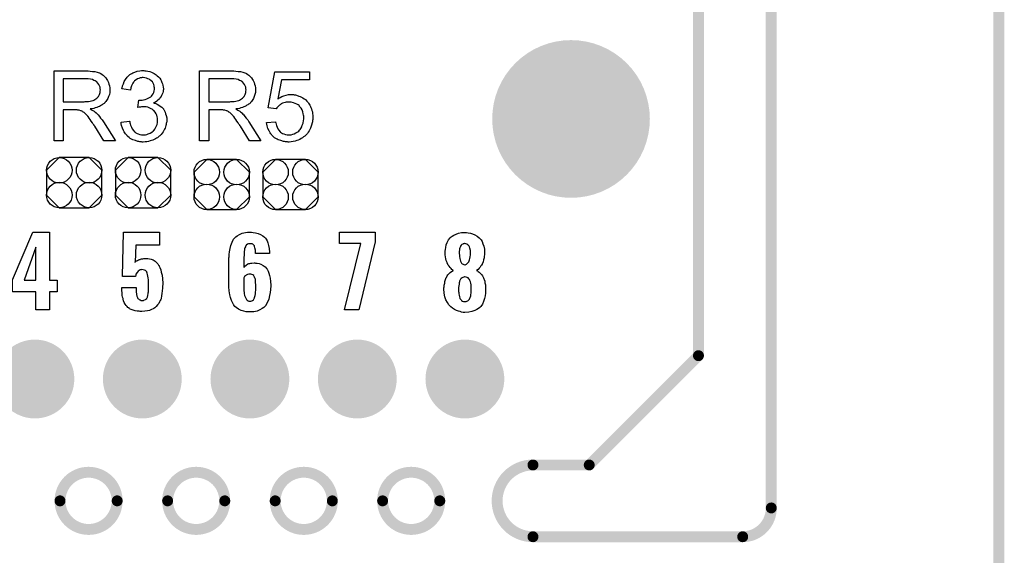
# Model space of a CAD drawing. Extents: x -0.07 to 0.95, y -0.15 to 2.1.
# Tile 13 of 15: x 0.41 to 0.95, y 0.95 to 1.24. Entities that reach past the tile are written whole.
import ezdxf

# ---------------------------------------------------------------- set-up
doc = ezdxf.new("R2010")
doc.units = 0
doc.layers.get('0').update_dxf_attribs({"linetype": 'CONTINUOUS'})
for name, color, linetype in [('gko', 6, 'CONTINUOUS'), ('gto', 2, 'CONTINUOUS'), ('gts', 1, 'CONTINUOUS')]:
    doc.layers.add(name, color=color, linetype=linetype)

# ---------------------------------------------------------------- blocks, each defined once
blk = doc.blocks.new('D10')
at = {"const_width": 0.003}
blk.add_lwpolyline([(-0.0015, 0, 1), (0.0015, 0, 1)], format="xyb", close=True, dxfattribs=at)
blk = doc.blocks.new('D96')
blk.add_lwpolyline([(0.0152, -0.0068), (0.0152, 0.0068), (0.0082, 0.0138), (-0.0082, 0.0138), (-0.0152, 0.0068), (-0.0152, -0.0068), (-0.0082, -0.0138), (0.0082, -0.0138)], close=True)
for centre in [(-0.0082, 0.0068), (0.0082, 0.0068), (-0.0082, -0.0068), (0.0082, -0.0068)]:
    blk.add_circle(centre, 0.007)
blk = doc.blocks.new('D67')
at = {"const_width": 0.0433}
blk.add_lwpolyline([(-0.02165, 0, 1), (0.02165, 0, 1)], format="xyb", close=True, dxfattribs=at)
blk = doc.blocks.new('D77')
at = {"const_width": 0.02165}
blk.add_lwpolyline([(-0.010825, 0, 1), (0.010825, 0, 1)], format="xyb", close=True, dxfattribs=at)

msp = doc.modelspace()

# ---------------------------------------------------------------- linework, layer by layer
at = {"layer": 'gko', "color": 6, "const_width": 0.006}
for points in [[(0.825, 0.9764), (0.825, 2.1)], [(0.785, 1.06), (0.785, 2.055)], [(0.95, -0.05), (0.95, 2.01)], [(0.725, 1), (0.785, 1.06)], [(0.6941, 1), (0.6941, 1)], [(0.6941, 1), (0.6941, 1)], [(0.6941, 1), (0.725, 1)], [(0.4343, 0.9803), (0.4343, 0.9803)], [(0.4657, 0.9803), (0.4657, 0.9803)], [(0.4657, 0.9803), (0.4657, 0.9803)], [(0.4934, 0.9803), (0.4934, 0.9803)], [(0.5248, 0.9803), (0.5248, 0.9803)], [(0.5248, 0.9803), (0.5248, 0.9803)], [(0.5525, 0.9803), (0.5525, 0.9803)], [(0.5839, 0.9803), (0.5839, 0.9803)], [(0.5839, 0.9803), (0.5839, 0.9803)], [(0.6115, 0.9803), (0.6115, 0.9803)], [(0.6429, 0.9803), (0.6429, 0.9803)], [(0.6429, 0.9803), (0.6429, 0.9803)], [(0.6941, 0.9606), (0.8093, 0.9606)], [(0.8093, 0.9606), (0.8093, 0.9606)], [(0.8093, 0.9606), (0.8093, 0.9606)]]:
    msp.add_lwpolyline(points, dxfattribs=at)
for points in [[(0.6941, 1, 1), (0.6941, 0.9606)], [(0.4657, 0.9803, 1), (0.4343, 0.9803)], [(0.5248, 0.9803, 1), (0.4934, 0.9803)], [(0.5839, 0.9803, 1), (0.5525, 0.9803)], [(0.6429, 0.9803, 1), (0.6115, 0.9803)], [(0.4343, 0.9803, 1), (0.4657, 0.9803)], [(0.4934, 0.9803, 1), (0.5248, 0.9803)], [(0.5525, 0.9803, 1), (0.5839, 0.9803)], [(0.6115, 0.9803, 1), (0.6429, 0.9803)], [(0.8093, 0.9606, 0.416066), (0.825, 0.9764)]]:
    msp.add_lwpolyline(points, format="xyb", dxfattribs=at)
at = {"layer": 'gto', "color": 2}
for points in [[(0.4493, 1.2164), (0.4498, 1.2164), (0.4509, 1.2163), (0.4521, 1.2161), (0.4535, 1.216), (0.4547, 1.2157), (0.4553, 1.2155), (0.4558, 1.2154), (0.4559, 1.2154), (0.4559, 1.2153), (0.4563, 1.2151), (0.4568, 1.2149), (0.4574, 1.2145), (0.458, 1.214), (0.4588, 1.2134), (0.4594, 1.2126), (0.4601, 1.2117), (0.4601, 1.2116), (0.4601, 1.2116), (0.4604, 1.2112), (0.4606, 1.2107), (0.4609, 1.21), (0.4612, 1.2091), (0.4615, 1.2081), (0.4616, 1.2071), (0.4617, 1.2059), (0.4617, 1.2059), (0.4617, 1.2057), (0.4617, 1.2055), (0.4616, 1.2053), (0.4616, 1.2049), (0.4616, 1.2045), (0.4614, 1.2035), (0.461, 1.2024), (0.4606, 1.2013), (0.4599, 1.2001), (0.4595, 1.1995), (0.459, 1.199), (0.459, 1.1989), (0.4589, 1.1989), (0.4588, 1.1987), (0.4585, 1.1985), (0.4582, 1.1983), (0.4579, 1.1981), (0.4575, 1.1978), (0.457, 1.1975), (0.4565, 1.1972), (0.4559, 1.1969), (0.4552, 1.1966), (0.4545, 1.1963), (0.4536, 1.1961), (0.4528, 1.1958), (0.4519, 1.1956), (0.4509, 1.1955), (0.451, 1.1954), (0.4512, 1.1953), (0.4515, 1.1951), (0.452, 1.1949), (0.453, 1.1943), (0.4535, 1.1939), (0.4539, 1.1935), (0.454, 1.1934), (0.4543, 1.1932), (0.4548, 1.1927), (0.4553, 1.1922), (0.4559, 1.1914), (0.4566, 1.1905), (0.4574, 1.1895), (0.4581, 1.1884), (0.4647, 1.178), (0.4584, 1.178), (0.4534, 1.186), (0.4534, 1.186), (0.4533, 1.1862), (0.4531, 1.1863), (0.453, 1.1865), (0.4526, 1.1872), (0.4521, 1.1879), (0.4515, 1.1888), (0.4509, 1.1897), (0.4503, 1.1905), (0.4497, 1.1913), (0.4496, 1.1913), (0.4495, 1.1915), (0.4492, 1.1919), (0.4488, 1.1923), (0.448, 1.1931), (0.4475, 1.1935), (0.4471, 1.1938), (0.447, 1.1939), (0.4469, 1.1939), (0.4467, 1.194), (0.4464, 1.1942), (0.446, 1.1944), (0.4457, 1.1945), (0.4448, 1.1948), (0.4447, 1.1948), (0.4446, 1.1949), (0.4444, 1.1949), (0.4441, 1.1949), (0.4437, 1.195), (0.4433, 1.195), (0.4427, 1.195), (0.4361, 1.195), (0.4361, 1.178), (0.431, 1.178), (0.431, 1.2164), (0.4488, 1.2164), (0.4493, 1.2164)], [(0.4482, 1.2121), (0.4361, 1.2121), (0.4361, 1.1994), (0.4475, 1.1994), (0.4482, 1.1995), (0.449, 1.1995), (0.4499, 1.1996), (0.4508, 1.1997), (0.4516, 1.1999), (0.4524, 1.2001), (0.4525, 1.2001), (0.4528, 1.2003), (0.4531, 1.2004), (0.4535, 1.2006), (0.454, 1.201), (0.4545, 1.2014), (0.455, 1.2019), (0.4554, 1.2024), (0.4555, 1.2025), (0.4556, 1.2027), (0.4558, 1.203), (0.456, 1.2035), (0.4561, 1.204), (0.4563, 1.2045), (0.4564, 1.2052), (0.4565, 1.2059), (0.4565, 1.2059), (0.4565, 1.206), (0.4564, 1.2063), (0.4564, 1.2068), (0.4563, 1.2075), (0.456, 1.2081), (0.4556, 1.2089), (0.4551, 1.2096), (0.4545, 1.2104), (0.4544, 1.2104), (0.4541, 1.2106), (0.4536, 1.2109), (0.4529, 1.2112), (0.4521, 1.2116), (0.451, 1.2119), (0.4497, 1.2121), (0.4482, 1.2121)], [(0.4809, 1.2165), (0.4817, 1.2164), (0.4826, 1.2162), (0.4836, 1.216), (0.4846, 1.2156), (0.4856, 1.2152), (0.4856, 1.2152), (0.4857, 1.2151), (0.486, 1.215), (0.4865, 1.2146), (0.4871, 1.2142), (0.4877, 1.2137), (0.4884, 1.2131), (0.4891, 1.2124), (0.4896, 1.2115), (0.4897, 1.2114), (0.4898, 1.2111), (0.4901, 1.2106), (0.4903, 1.21), (0.4906, 1.2093), (0.4908, 1.2085), (0.491, 1.2075), (0.4911, 1.2066), (0.4911, 1.2065), (0.4911, 1.2061), (0.491, 1.2057), (0.4909, 1.2051), (0.4907, 1.2044), (0.4904, 1.2036), (0.4901, 1.2028), (0.4897, 1.202), (0.4896, 1.2019), (0.4894, 1.2017), (0.4891, 1.2013), (0.4887, 1.2009), (0.4881, 1.2004), (0.4874, 1.1998), (0.4867, 1.1993), (0.4857, 1.1988), (0.4858, 1.1988), (0.4859, 1.1988), (0.4861, 1.1987), (0.4863, 1.1986), (0.4869, 1.1984), (0.4877, 1.1981), (0.4886, 1.1976), (0.4894, 1.1971), (0.4903, 1.1964), (0.4911, 1.1955), (0.4911, 1.1954), (0.4913, 1.1951), (0.4917, 1.1945), (0.492, 1.1938), (0.4923, 1.1929), (0.4927, 1.1919), (0.4929, 1.1907), (0.4929, 1.1893), (0.4929, 1.1893), (0.4929, 1.1891), (0.4929, 1.1888), (0.4929, 1.1885), (0.4928, 1.188), (0.4927, 1.1875), (0.4926, 1.187), (0.4925, 1.1864), (0.492, 1.185), (0.4917, 1.1843), (0.4914, 1.1837), (0.4909, 1.1829), (0.4904, 1.1822), (0.4899, 1.1815), (0.4892, 1.1808), (0.4892, 1.1808), (0.4891, 1.1807), (0.4888, 1.1805), (0.4886, 1.1803), (0.4882, 1.18), (0.4878, 1.1797), (0.4873, 1.1794), (0.4867, 1.1791), (0.4861, 1.1788), (0.4853, 1.1784), (0.4846, 1.1782), (0.4838, 1.1779), (0.4829, 1.1777), (0.4819, 1.1775), (0.481, 1.1774), (0.48, 1.1773), (0.4795, 1.1773), (0.4791, 1.1774), (0.4787, 1.1774), (0.4782, 1.1775), (0.4776, 1.1776), (0.477, 1.1777), (0.4757, 1.1781), (0.4743, 1.1786), (0.4736, 1.1789), (0.4729, 1.1793), (0.4722, 1.1798), (0.4716, 1.1803), (0.4715, 1.1804), (0.4714, 1.1805), (0.4712, 1.1807), (0.4711, 1.1809), (0.4708, 1.1812), (0.4705, 1.1816), (0.4702, 1.1819), (0.4699, 1.1824), (0.4695, 1.183), (0.4692, 1.1836), (0.4686, 1.1849), (0.4681, 1.1864), (0.4679, 1.1873), (0.4678, 1.1882), (0.4725, 1.1888), (0.4725, 1.1887), (0.4726, 1.1886), (0.4726, 1.1884), (0.4727, 1.1881), (0.4727, 1.1878), (0.4728, 1.1874), (0.4731, 1.1865), (0.4735, 1.1855), (0.474, 1.1846), (0.4746, 1.1837), (0.4752, 1.1829), (0.4753, 1.1829), (0.4756, 1.1827), (0.476, 1.1824), (0.4766, 1.1821), (0.4772, 1.1818), (0.4781, 1.1815), (0.479, 1.1813), (0.48, 1.1812), (0.4803, 1.1812), (0.4806, 1.1813), (0.4812, 1.1813), (0.4819, 1.1815), (0.4828, 1.1818), (0.4838, 1.1822), (0.4847, 1.1827), (0.4856, 1.1835), (0.4857, 1.1836), (0.486, 1.1839), (0.4863, 1.1844), (0.4868, 1.1851), (0.4872, 1.1859), (0.4876, 1.1869), (0.4878, 1.188), (0.4879, 1.1892), (0.4879, 1.1893), (0.4879, 1.1894), (0.4879, 1.1895), (0.4879, 1.1898), (0.4878, 1.1904), (0.4877, 1.1911), (0.4874, 1.192), (0.4871, 1.1929), (0.4865, 1.1938), (0.4858, 1.1946), (0.4857, 1.1947), (0.4854, 1.1949), (0.4849, 1.1953), (0.4843, 1.1956), (0.4836, 1.196), (0.4826, 1.1964), (0.4816, 1.1966), (0.4804, 1.1967), (0.4799, 1.1967), (0.4795, 1.1966), (0.479, 1.1966), (0.4785, 1.1965), (0.4778, 1.1964), (0.4771, 1.1962), (0.4776, 1.2004), (0.4779, 1.2004), (0.4781, 1.2003), (0.4788, 1.2003), (0.4795, 1.2004), (0.4802, 1.2005), (0.481, 1.2007), (0.4819, 1.201), (0.4828, 1.2014), (0.4838, 1.2019), (0.4838, 1.2019), (0.4839, 1.2019), (0.4842, 1.2021), (0.4846, 1.2025), (0.485, 1.203), (0.4854, 1.2038), (0.4858, 1.2046), (0.4861, 1.2055), (0.4862, 1.2061), (0.4862, 1.2067), (0.4862, 1.2067), (0.4862, 1.2068), (0.4862, 1.2071), (0.4861, 1.2076), (0.486, 1.2082), (0.4858, 1.2089), (0.4855, 1.2096), (0.4851, 1.2103), (0.4844, 1.211), (0.4844, 1.211), (0.4841, 1.2112), (0.4837, 1.2115), (0.4832, 1.2119), (0.4826, 1.2121), (0.4818, 1.2124), (0.4809, 1.2126), (0.4799, 1.2127), (0.4795, 1.2127), (0.479, 1.2126), (0.4783, 1.2125), (0.4776, 1.2122), (0.4768, 1.212), (0.4761, 1.2115), (0.4753, 1.211), (0.4753, 1.2109), (0.4751, 1.2106), (0.4747, 1.2102), (0.4743, 1.2097), (0.474, 1.209), (0.4736, 1.2081), (0.4732, 1.207), (0.473, 1.2058), (0.4683, 1.2066), (0.4683, 1.2067), (0.4684, 1.2069), (0.4684, 1.2071), (0.4685, 1.2074), (0.4686, 1.2078), (0.4687, 1.2082), (0.4691, 1.2093), (0.4696, 1.2105), (0.4703, 1.2117), (0.4711, 1.2129), (0.4722, 1.214), (0.4722, 1.214), (0.4723, 1.2141), (0.4725, 1.2142), (0.4727, 1.2144), (0.473, 1.2146), (0.4734, 1.2148), (0.4738, 1.215), (0.4743, 1.2153), (0.4754, 1.2157), (0.4767, 1.2162), (0.4782, 1.2165), (0.479, 1.2166), (0.4803, 1.2166), (0.4809, 1.2165)], [(0.5293, 1.2164), (0.5298, 1.2164), (0.5309, 1.2163), (0.5321, 1.2161), (0.5335, 1.216), (0.5347, 1.2157), (0.5353, 1.2155), (0.5358, 1.2154), (0.5359, 1.2154), (0.5359, 1.2153), (0.5363, 1.2151), (0.5368, 1.2149), (0.5374, 1.2145), (0.538, 1.214), (0.5387, 1.2134), (0.5394, 1.2126), (0.5401, 1.2117), (0.5401, 1.2116), (0.5401, 1.2116), (0.5404, 1.2112), (0.5406, 1.2107), (0.5409, 1.21), (0.5412, 1.2091), (0.5415, 1.2081), (0.5416, 1.2071), (0.5417, 1.2059), (0.5417, 1.2059), (0.5417, 1.2057), (0.5417, 1.2055), (0.5416, 1.2053), (0.5416, 1.2049), (0.5416, 1.2045), (0.5414, 1.2035), (0.541, 1.2024), (0.5406, 1.2013), (0.5399, 1.2001), (0.5395, 1.1995), (0.539, 1.199), (0.539, 1.1989), (0.5389, 1.1989), (0.5387, 1.1987), (0.5385, 1.1985), (0.5383, 1.1983), (0.5379, 1.1981), (0.5375, 1.1978), (0.537, 1.1975), (0.5365, 1.1972), (0.5359, 1.1969), (0.5352, 1.1966), (0.5345, 1.1963), (0.5336, 1.1961), (0.5328, 1.1958), (0.5319, 1.1956), (0.5309, 1.1955), (0.531, 1.1954), (0.5312, 1.1953), (0.5315, 1.1951), (0.532, 1.1949), (0.533, 1.1943), (0.5335, 1.1939), (0.5339, 1.1935), (0.534, 1.1934), (0.5343, 1.1932), (0.5348, 1.1927), (0.5353, 1.1922), (0.5359, 1.1914), (0.5366, 1.1905), (0.5374, 1.1895), (0.5381, 1.1884), (0.5447, 1.178), (0.5384, 1.178), (0.5334, 1.186), (0.5334, 1.186), (0.5333, 1.1862), (0.5331, 1.1863), (0.533, 1.1865), (0.5326, 1.1872), (0.5321, 1.1879), (0.5315, 1.1888), (0.5309, 1.1897), (0.5303, 1.1905), (0.5297, 1.1913), (0.5296, 1.1913), (0.5295, 1.1915), (0.5292, 1.1919), (0.5288, 1.1923), (0.528, 1.1931), (0.5275, 1.1935), (0.5271, 1.1938), (0.527, 1.1939), (0.5269, 1.1939), (0.5267, 1.194), (0.5264, 1.1942), (0.526, 1.1944), (0.5257, 1.1945), (0.5248, 1.1948), (0.5247, 1.1948), (0.5246, 1.1949), (0.5244, 1.1949), (0.5241, 1.1949), (0.5237, 1.195), (0.5233, 1.195), (0.5227, 1.195), (0.5161, 1.195), (0.5161, 1.178), (0.511, 1.178), (0.511, 1.2164), (0.5288, 1.2164), (0.5293, 1.2164)], [(0.5282, 1.2121), (0.5161, 1.2121), (0.5161, 1.1994), (0.5275, 1.1994), (0.5282, 1.1995), (0.529, 1.1995), (0.5299, 1.1996), (0.5308, 1.1997), (0.5316, 1.1999), (0.5324, 1.2001), (0.5325, 1.2001), (0.5328, 1.2003), (0.5331, 1.2004), (0.5335, 1.2006), (0.534, 1.201), (0.5345, 1.2014), (0.535, 1.2019), (0.5354, 1.2024), (0.5355, 1.2025), (0.5356, 1.2027), (0.5358, 1.203), (0.536, 1.2035), (0.5361, 1.204), (0.5363, 1.2045), (0.5364, 1.2052), (0.5365, 1.2059), (0.5365, 1.2059), (0.5365, 1.206), (0.5364, 1.2063), (0.5364, 1.2068), (0.5363, 1.2075), (0.536, 1.2081), (0.5356, 1.2089), (0.5351, 1.2096), (0.5345, 1.2104), (0.5344, 1.2104), (0.5341, 1.2106), (0.5336, 1.2109), (0.5329, 1.2112), (0.5321, 1.2116), (0.531, 1.2119), (0.5297, 1.2121), (0.5282, 1.2121)], [(0.5714, 1.2114), (0.556, 1.2114), (0.554, 1.201), (0.554, 1.2011), (0.5541, 1.2011), (0.5543, 1.2013), (0.5546, 1.2014), (0.5549, 1.2016), (0.5553, 1.2018), (0.5562, 1.2023), (0.5573, 1.2027), (0.5585, 1.2031), (0.5598, 1.2034), (0.5605, 1.2035), (0.5617, 1.2035), (0.5621, 1.2034), (0.5625, 1.2034), (0.563, 1.2033), (0.5636, 1.2032), (0.5642, 1.203), (0.5655, 1.2026), (0.5662, 1.2024), (0.5669, 1.202), (0.5677, 1.2016), (0.5684, 1.2011), (0.5691, 1.2006), (0.5697, 1.2), (0.5698, 1.1999), (0.5699, 1.1998), (0.5701, 1.1996), (0.5703, 1.1994), (0.5706, 1.199), (0.5708, 1.1986), (0.5712, 1.1981), (0.5715, 1.1975), (0.5718, 1.1969), (0.5721, 1.1963), (0.5724, 1.1955), (0.5727, 1.1947), (0.5729, 1.1939), (0.573, 1.1929), (0.5732, 1.192), (0.5732, 1.191), (0.5732, 1.1909), (0.5732, 1.1908), (0.5732, 1.1905), (0.5732, 1.1901), (0.5731, 1.1897), (0.573, 1.1892), (0.5729, 1.1885), (0.5728, 1.1879), (0.5725, 1.1865), (0.5719, 1.185), (0.5716, 1.1842), (0.5712, 1.1835), (0.5707, 1.1827), (0.5702, 1.182), (0.5701, 1.1819), (0.57, 1.1818), (0.5698, 1.1816), (0.5695, 1.1813), (0.5691, 1.1809), (0.5687, 1.1805), (0.5681, 1.1801), (0.5675, 1.1797), (0.5668, 1.1792), (0.5661, 1.1788), (0.5652, 1.1784), (0.5643, 1.1781), (0.5634, 1.1778), (0.5623, 1.1776), (0.5612, 1.1774), (0.5601, 1.1773), (0.5596, 1.1773), (0.5592, 1.1774), (0.5587, 1.1774), (0.5582, 1.1775), (0.5576, 1.1776), (0.557, 1.1777), (0.5556, 1.1781), (0.5542, 1.1786), (0.5535, 1.1789), (0.5528, 1.1793), (0.5521, 1.1797), (0.5515, 1.1802), (0.5514, 1.1803), (0.5513, 1.1803), (0.5512, 1.1806), (0.551, 1.1808), (0.5507, 1.1811), (0.5504, 1.1814), (0.5501, 1.1818), (0.5498, 1.1823), (0.5495, 1.1828), (0.5491, 1.1834), (0.5485, 1.1848), (0.548, 1.1863), (0.5479, 1.1872), (0.5477, 1.188), (0.5527, 1.1884), (0.5527, 1.1884), (0.5527, 1.1883), (0.5527, 1.1881), (0.5528, 1.1878), (0.553, 1.1872), (0.5532, 1.1864), (0.5535, 1.1855), (0.554, 1.1846), (0.5545, 1.1838), (0.5552, 1.183), (0.5553, 1.1829), (0.5555, 1.1827), (0.556, 1.1824), (0.5566, 1.1821), (0.5572, 1.1818), (0.5581, 1.1815), (0.559, 1.1813), (0.5601, 1.1812), (0.5604, 1.1812), (0.5606, 1.1813), (0.5613, 1.1813), (0.5621, 1.1816), (0.563, 1.1818), (0.5639, 1.1823), (0.5649, 1.1829), (0.5654, 1.1833), (0.5658, 1.1838), (0.5659, 1.1838), (0.5659, 1.1839), (0.5661, 1.184), (0.5662, 1.1842), (0.5666, 1.1848), (0.5671, 1.1856), (0.5674, 1.1865), (0.5678, 1.1877), (0.5681, 1.1891), (0.5682, 1.1898), (0.5682, 1.1906), (0.5682, 1.1907), (0.5682, 1.1908), (0.5682, 1.191), (0.5682, 1.1913), (0.5682, 1.1916), (0.5681, 1.192), (0.5679, 1.1929), (0.5677, 1.1939), (0.5673, 1.195), (0.5667, 1.196), (0.5659, 1.1969), (0.5659, 1.197), (0.5658, 1.197), (0.5656, 1.1973), (0.5651, 1.1977), (0.5644, 1.1981), (0.5635, 1.1985), (0.5625, 1.1989), (0.5613, 1.1992), (0.5607, 1.1993), (0.5596, 1.1993), (0.5592, 1.1993), (0.5586, 1.1992), (0.558, 1.199), (0.5573, 1.1989), (0.5566, 1.1986), (0.5558, 1.1983), (0.5558, 1.1982), (0.5556, 1.1981), (0.5552, 1.1978), (0.5548, 1.1975), (0.5543, 1.1971), (0.5539, 1.1966), (0.5534, 1.1961), (0.553, 1.1955), (0.5486, 1.1961), (0.5523, 1.2159), (0.5714, 1.2159), (0.5714, 1.2114)], [(0.4285, 1.1014), (0.4328, 1.1014), (0.4328, 1.0951), (0.4285, 1.0951), (0.4285, 1.0851), (0.4211, 1.0851), (0.4211, 1.0951), (0.4082, 1.0951), (0.4082, 1.1016), (0.4193, 1.1279), (0.4285, 1.1279), (0.4285, 1.1014)], [(0.4889, 1.1207), (0.4759, 1.1207), (0.4755, 1.1114), (0.4756, 1.1115), (0.476, 1.1118), (0.4764, 1.1121), (0.4768, 1.1123), (0.4774, 1.1126), (0.4779, 1.1128), (0.478, 1.1128), (0.4783, 1.1129), (0.4786, 1.113), (0.4791, 1.1132), (0.4797, 1.1132), (0.4804, 1.1133), (0.4819, 1.1134), (0.4823, 1.1134), (0.4826, 1.1133), (0.4834, 1.1132), (0.4844, 1.113), (0.4854, 1.1126), (0.4865, 1.1119), (0.4875, 1.111), (0.488, 1.1105), (0.4884, 1.1098), (0.4885, 1.1097), (0.4888, 1.1092), (0.4892, 1.1084), (0.4896, 1.1072), (0.4899, 1.1059), (0.4904, 1.1042), (0.4906, 1.1022), (0.4907, 1.0999), (0.4907, 1.0998), (0.4907, 1.0997), (0.4907, 1.0994), (0.4907, 1.0991), (0.4906, 1.0982), (0.4906, 1.097), (0.4904, 1.0957), (0.4903, 1.0942), (0.4901, 1.0928), (0.4898, 1.0915), (0.4898, 1.0913), (0.4896, 1.0909), (0.4894, 1.0903), (0.489, 1.0896), (0.4885, 1.0887), (0.4879, 1.0879), (0.4872, 1.087), (0.4864, 1.0862), (0.4863, 1.0862), (0.4859, 1.0859), (0.4854, 1.0857), (0.4845, 1.0853), (0.4835, 1.0849), (0.4823, 1.0847), (0.4809, 1.0844), (0.4792, 1.0843), (0.4784, 1.0843), (0.4777, 1.0844), (0.4767, 1.0845), (0.4756, 1.0847), (0.4745, 1.085), (0.4734, 1.0853), (0.4724, 1.0858), (0.4724, 1.0859), (0.472, 1.0862), (0.4716, 1.0865), (0.4711, 1.087), (0.4706, 1.0876), (0.47, 1.0883), (0.4695, 1.0892), (0.4691, 1.0902), (0.4691, 1.0904), (0.4689, 1.0907), (0.4689, 1.0914), (0.4687, 1.0922), (0.4685, 1.0932), (0.4684, 1.0945), (0.4683, 1.0958), (0.4682, 1.0974), (0.4761, 1.0974), (0.4761, 1.0972), (0.4761, 1.0968), (0.4761, 1.0962), (0.4762, 1.0953), (0.4764, 1.0936), (0.4765, 1.0927), (0.4768, 1.092), (0.4768, 1.0919), (0.4769, 1.0917), (0.4771, 1.0915), (0.4774, 1.0912), (0.4778, 1.0908), (0.4783, 1.0906), (0.4789, 1.0904), (0.4795, 1.0903), (0.4798, 1.0903), (0.4801, 1.0904), (0.4804, 1.0905), (0.4812, 1.0908), (0.4815, 1.0911), (0.4819, 1.0914), (0.4819, 1.0915), (0.4819, 1.0916), (0.4821, 1.0918), (0.4823, 1.0922), (0.4825, 1.0931), (0.4828, 1.0942), (0.4828, 1.0943), (0.4828, 1.0946), (0.4829, 1.095), (0.4829, 1.0956), (0.4829, 1.0963), (0.4829, 1.0972), (0.4829, 1.0983), (0.4829, 1.0996), (0.4829, 1.0997), (0.4829, 1.0997), (0.4829, 1.1002), (0.4829, 1.1009), (0.4829, 1.1017), (0.4828, 1.1027), (0.4826, 1.1037), (0.4824, 1.1046), (0.4822, 1.1054), (0.4822, 1.1055), (0.482, 1.1057), (0.4819, 1.106), (0.4816, 1.1064), (0.4812, 1.1067), (0.4807, 1.107), (0.48, 1.1072), (0.4793, 1.1073), (0.4792, 1.1073), (0.4789, 1.1072), (0.4784, 1.1072), (0.4778, 1.1068), (0.4772, 1.1064), (0.4766, 1.1057), (0.476, 1.1047), (0.4759, 1.1042), (0.4757, 1.1035), (0.4686, 1.1035), (0.4692, 1.1278), (0.4889, 1.1278), (0.4889, 1.1207)], [(0.5404, 1.1276), (0.5417, 1.1274), (0.5431, 1.1271), (0.5444, 1.1266), (0.5457, 1.1259), (0.5467, 1.125), (0.5468, 1.1249), (0.5472, 1.1245), (0.5476, 1.1239), (0.5481, 1.123), (0.5485, 1.1219), (0.5489, 1.1205), (0.5492, 1.1189), (0.5493, 1.1169), (0.5494, 1.1162), (0.5417, 1.1162), (0.5417, 1.1164), (0.5417, 1.1167), (0.5417, 1.1172), (0.5416, 1.1179), (0.5414, 1.1192), (0.5412, 1.1199), (0.5411, 1.1204), (0.5411, 1.1204), (0.541, 1.1205), (0.5408, 1.1207), (0.5406, 1.1209), (0.5402, 1.1212), (0.5398, 1.1214), (0.5393, 1.1214), (0.5387, 1.1215), (0.5384, 1.1215), (0.5379, 1.1214), (0.5372, 1.1212), (0.5366, 1.1207), (0.5365, 1.1205), (0.5363, 1.1204), (0.5362, 1.1201), (0.5361, 1.1198), (0.5359, 1.1193), (0.5357, 1.1188), (0.5356, 1.1181), (0.5356, 1.118), (0.5356, 1.1178), (0.5355, 1.1174), (0.5355, 1.1168), (0.5354, 1.116), (0.5354, 1.1151), (0.5353, 1.1141), (0.5353, 1.1129), (0.5353, 1.1086), (0.5355, 1.1087), (0.5358, 1.1092), (0.5365, 1.1098), (0.5375, 1.1104), (0.5376, 1.1104), (0.5377, 1.1104), (0.5381, 1.1106), (0.5385, 1.1107), (0.5391, 1.1109), (0.5397, 1.1109), (0.541, 1.111), (0.5414, 1.111), (0.5417, 1.1109), (0.5426, 1.1109), (0.5437, 1.1106), (0.5447, 1.1102), (0.5459, 1.1096), (0.547, 1.1088), (0.5479, 1.1077), (0.548, 1.1075), (0.5482, 1.1071), (0.5486, 1.1064), (0.549, 1.1054), (0.5494, 1.1041), (0.5497, 1.1025), (0.55, 1.1007), (0.5501, 1.0987), (0.5501, 1.0986), (0.5501, 1.0984), (0.5501, 1.098), (0.5501, 1.0975), (0.55, 1.097), (0.5499, 1.0963), (0.5497, 1.0947), (0.5494, 1.093), (0.549, 1.0911), (0.5483, 1.0894), (0.5474, 1.0878), (0.5473, 1.0876), (0.5469, 1.0872), (0.5462, 1.0865), (0.5453, 1.0859), (0.5441, 1.0852), (0.5426, 1.0845), (0.5407, 1.0841), (0.5397, 1.084), (0.5386, 1.084), (0.538, 1.084), (0.5376, 1.084), (0.5372, 1.084), (0.5366, 1.0841), (0.5353, 1.0845), (0.5338, 1.0849), (0.5324, 1.0855), (0.531, 1.0865), (0.5304, 1.087), (0.5298, 1.0877), (0.5298, 1.0878), (0.5298, 1.0879), (0.5296, 1.0881), (0.5294, 1.0884), (0.529, 1.0892), (0.5285, 1.0904), (0.5279, 1.0919), (0.5275, 1.0935), (0.5272, 1.0956), (0.5271, 1.0979), (0.5271, 1.1131), (0.5271, 1.1132), (0.5271, 1.1134), (0.5271, 1.1138), (0.5272, 1.1143), (0.5272, 1.1149), (0.5273, 1.1155), (0.5274, 1.1171), (0.5277, 1.1189), (0.5282, 1.1206), (0.5288, 1.1224), (0.5296, 1.1239), (0.5296, 1.124), (0.5297, 1.1241), (0.5301, 1.1245), (0.5308, 1.1252), (0.5317, 1.1259), (0.5328, 1.1265), (0.5336, 1.1269), (0.5344, 1.1272), (0.5353, 1.1274), (0.5362, 1.1276), (0.5373, 1.1278), (0.5394, 1.1278), (0.5404, 1.1276)], [(0.6075, 1.1226), (0.5984, 1.0851), (0.5905, 1.0851), (0.5995, 1.1216), (0.5878, 1.1216), (0.5878, 1.1279), (0.6075, 1.1279), (0.6075, 1.1226)], [(0.6576, 1.1276), (0.6585, 1.1275), (0.6597, 1.1273), (0.6609, 1.1269), (0.6622, 1.1264), (0.6635, 1.1257), (0.6646, 1.1247), (0.6647, 1.1246), (0.6651, 1.1242), (0.6656, 1.1236), (0.6661, 1.1227), (0.6666, 1.1215), (0.6671, 1.1201), (0.6674, 1.1185), (0.6675, 1.1167), (0.6675, 1.1165), (0.6675, 1.1161), (0.6674, 1.1154), (0.6673, 1.1146), (0.6672, 1.1137), (0.667, 1.1127), (0.6667, 1.1116), (0.6663, 1.1107), (0.6662, 1.1106), (0.6661, 1.1103), (0.6658, 1.1098), (0.6655, 1.1093), (0.6651, 1.1087), (0.6645, 1.108), (0.6639, 1.1074), (0.6631, 1.1068), (0.6632, 1.1068), (0.6636, 1.1066), (0.664, 1.1063), (0.6646, 1.1058), (0.6651, 1.1053), (0.6658, 1.1046), (0.6664, 1.1038), (0.6669, 1.1028), (0.667, 1.1028), (0.6671, 1.1023), (0.6673, 1.1018), (0.6676, 1.101), (0.6677, 1.1), (0.668, 1.0989), (0.6681, 1.0977), (0.6681, 1.0963), (0.6681, 1.0963), (0.6681, 1.0961), (0.6681, 1.0958), (0.6681, 1.0953), (0.6681, 1.0948), (0.668, 1.0943), (0.6678, 1.0929), (0.6675, 1.0914), (0.667, 1.0898), (0.6663, 1.0883), (0.6654, 1.087), (0.6652, 1.0868), (0.6649, 1.0865), (0.6642, 1.086), (0.6633, 1.0854), (0.6621, 1.0848), (0.6606, 1.0843), (0.6588, 1.0839), (0.6567, 1.0838), (0.6562, 1.0838), (0.6557, 1.0838), (0.6549, 1.0839), (0.6541, 1.0842), (0.6531, 1.0844), (0.6521, 1.0848), (0.651, 1.0853), (0.6499, 1.0861), (0.6489, 1.0869), (0.6479, 1.0879), (0.6471, 1.0892), (0.6463, 1.0907), (0.6457, 1.0924), (0.6454, 1.0944), (0.6452, 1.0967), (0.6452, 1.0968), (0.6452, 1.0968), (0.6452, 1.0973), (0.6453, 1.0979), (0.6454, 1.0988), (0.6456, 1.0998), (0.6457, 1.1008), (0.6461, 1.1019), (0.6465, 1.1029), (0.6466, 1.103), (0.6467, 1.1033), (0.647, 1.1038), (0.6474, 1.1044), (0.648, 1.1051), (0.6486, 1.1057), (0.6493, 1.1063), (0.6502, 1.1068), (0.6502, 1.1069), (0.6499, 1.1071), (0.6496, 1.1074), (0.6492, 1.1078), (0.6487, 1.1084), (0.6481, 1.1091), (0.6476, 1.1098), (0.6471, 1.1107), (0.647, 1.1108), (0.6469, 1.1111), (0.6467, 1.1116), (0.6465, 1.1123), (0.6462, 1.1132), (0.646, 1.1142), (0.6459, 1.1153), (0.6458, 1.1165), (0.6458, 1.1166), (0.6458, 1.1168), (0.6458, 1.117), (0.6459, 1.1174), (0.646, 1.1183), (0.6462, 1.1195), (0.6465, 1.1208), (0.647, 1.1222), (0.6477, 1.1236), (0.6487, 1.1247), (0.6488, 1.1249), (0.6492, 1.1252), (0.6498, 1.1257), (0.6507, 1.1262), (0.6519, 1.1267), (0.6532, 1.1272), (0.6549, 1.1276), (0.6567, 1.1277), (0.6572, 1.1277), (0.6576, 1.1276)], [(0.4211, 1.1196), (0.4146, 1.1014), (0.4211, 1.1014), (0.4211, 1.1196)], [(0.6567, 1.1216), (0.6565, 1.1216), (0.6562, 1.1215), (0.6558, 1.1214), (0.6555, 1.1212), (0.6551, 1.121), (0.6547, 1.1207), (0.6543, 1.1202), (0.6543, 1.1201), (0.6542, 1.1199), (0.6541, 1.1196), (0.654, 1.1193), (0.6538, 1.1187), (0.6537, 1.1181), (0.6536, 1.1173), (0.6536, 1.1165), (0.6536, 1.1164), (0.6536, 1.1163), (0.6536, 1.1159), (0.6537, 1.1155), (0.6537, 1.1144), (0.654, 1.1133), (0.6543, 1.112), (0.6549, 1.1109), (0.6552, 1.1105), (0.6557, 1.1102), (0.6562, 1.11), (0.6567, 1.1099), (0.6569, 1.1099), (0.6572, 1.11), (0.6576, 1.1103), (0.6582, 1.1108), (0.6585, 1.1111), (0.6588, 1.1115), (0.6591, 1.1121), (0.6592, 1.1127), (0.6595, 1.1134), (0.6596, 1.1143), (0.6597, 1.1153), (0.6597, 1.1165), (0.6597, 1.1166), (0.6597, 1.1169), (0.6597, 1.1173), (0.6597, 1.1178), (0.6594, 1.119), (0.6592, 1.1197), (0.659, 1.1202), (0.659, 1.1202), (0.6588, 1.1204), (0.6584, 1.1209), (0.6577, 1.1213), (0.6572, 1.1215), (0.6567, 1.1216)], [(0.4755, 1.1114), (0.4754, 1.1114), (0.4754, 1.1113), (0.4755, 1.1114)], [(0.5392, 1.1048), (0.5385, 1.1048), (0.538, 1.1047), (0.5373, 1.1045), (0.5366, 1.1042), (0.5364, 1.1041), (0.5361, 1.1038), (0.5357, 1.1034), (0.5353, 1.1028), (0.5353, 1.096), (0.5353, 1.096), (0.5353, 1.0958), (0.5353, 1.0955), (0.5354, 1.0951), (0.5355, 1.0941), (0.5357, 1.093), (0.5362, 1.0919), (0.5368, 1.0909), (0.5371, 1.0905), (0.5376, 1.0902), (0.5381, 1.09), (0.5387, 1.09), (0.539, 1.09), (0.5392, 1.09), (0.5397, 1.0902), (0.5401, 1.0904), (0.5405, 1.0907), (0.5408, 1.0911), (0.5412, 1.0917), (0.5412, 1.0918), (0.5412, 1.092), (0.5414, 1.0925), (0.5415, 1.093), (0.5417, 1.0939), (0.5417, 1.0948), (0.5418, 1.096), (0.5418, 1.0973), (0.5418, 1.0974), (0.5418, 1.0977), (0.5418, 1.0982), (0.5418, 1.0989), (0.5417, 1.1002), (0.5417, 1.1009), (0.5417, 1.1015), (0.5417, 1.1015), (0.5417, 1.1017), (0.5416, 1.102), (0.5415, 1.1023), (0.5412, 1.1031), (0.5408, 1.1039), (0.5408, 1.104), (0.5407, 1.104), (0.5402, 1.1044), (0.5396, 1.1046), (0.5392, 1.1048)], [(0.6567, 1.1033), (0.6564, 1.1033), (0.6561, 1.1032), (0.6556, 1.103), (0.6552, 1.1028), (0.6547, 1.1024), (0.6542, 1.102), (0.6539, 1.1013), (0.6539, 1.1013), (0.6538, 1.101), (0.6537, 1.1006), (0.6536, 1.1), (0.6535, 1.0993), (0.6533, 1.0984), (0.6532, 1.0975), (0.6532, 1.0963), (0.6532, 1.0963), (0.6532, 1.0958), (0.6532, 1.0953), (0.6533, 1.0947), (0.6534, 1.0939), (0.6535, 1.0932), (0.6537, 1.0923), (0.6539, 1.0916), (0.6539, 1.0915), (0.6541, 1.0913), (0.6542, 1.091), (0.6546, 1.0907), (0.6549, 1.0903), (0.6554, 1.09), (0.656, 1.0898), (0.6567, 1.0898), (0.6571, 1.0898), (0.6574, 1.0898), (0.6578, 1.09), (0.6583, 1.0902), (0.6587, 1.0905), (0.6592, 1.091), (0.6595, 1.0916), (0.6595, 1.0917), (0.6596, 1.0919), (0.6597, 1.0923), (0.6599, 1.0929), (0.66, 1.0936), (0.6601, 1.0944), (0.6602, 1.0953), (0.6602, 1.0963), (0.6602, 1.0965), (0.6602, 1.0968), (0.6602, 1.0974), (0.6601, 1.0982), (0.6601, 1.0989), (0.6599, 1.0998), (0.6597, 1.1006), (0.6595, 1.1013), (0.6595, 1.1014), (0.6593, 1.1017), (0.6592, 1.1019), (0.6589, 1.1023), (0.6585, 1.1027), (0.658, 1.1029), (0.6574, 1.1032), (0.6567, 1.1033)]]:
    msp.add_lwpolyline(points, dxfattribs=at)

# ---------------------------------------------------------------- block references
at = {"layer": 'gko'}
for p in [(0.785, 1.06), (0.785, 1.06), (0.6941, 1), (0.6941, 1), (0.6941, 1), (0.6941, 1), (0.725, 1), (0.725, 1), (0.4343, 0.9803), (0.4343, 0.9803), (0.4657, 0.9803), (0.4657, 0.9803), (0.4657, 0.9803), (0.4657, 0.9803), (0.4934, 0.9803), (0.4934, 0.9803), (0.5248, 0.9803), (0.5248, 0.9803), (0.5248, 0.9803), (0.5248, 0.9803), (0.5525, 0.9803), (0.5525, 0.9803), (0.5839, 0.9803), (0.5839, 0.9803), (0.5839, 0.9803), (0.5839, 0.9803), (0.6115, 0.9803), (0.6115, 0.9803), (0.6429, 0.9803), (0.6429, 0.9803), (0.6429, 0.9803), (0.6429, 0.9803), (0.825, 0.9764), (0.825, 0.9764), (0.6941, 0.9606), (0.6941, 0.9606), (0.8093, 0.9606), (0.8093, 0.9606), (0.8093, 0.9606), (0.8093, 0.9606)]:
    msp.add_blockref('D10', p, dxfattribs=at)
at = {"layer": 'gts'}
for name, p in [('D67', (0.715, 1.19)), ('D96', (0.4421, 1.155)), ('D96', (0.4799, 1.155)), ('D96', (0.5231, 1.154)), ('D96', (0.5609, 1.154)), ('D77', (0.4205, 1.0472)), ('D77', (0.4795, 1.0472)), ('D77', (0.5386, 1.0472)), ('D77', (0.5976, 1.0472)), ('D77', (0.6567, 1.0472))]:
    msp.add_blockref(name, p, dxfattribs=at)

doc.saveas('drawing.dxf')
